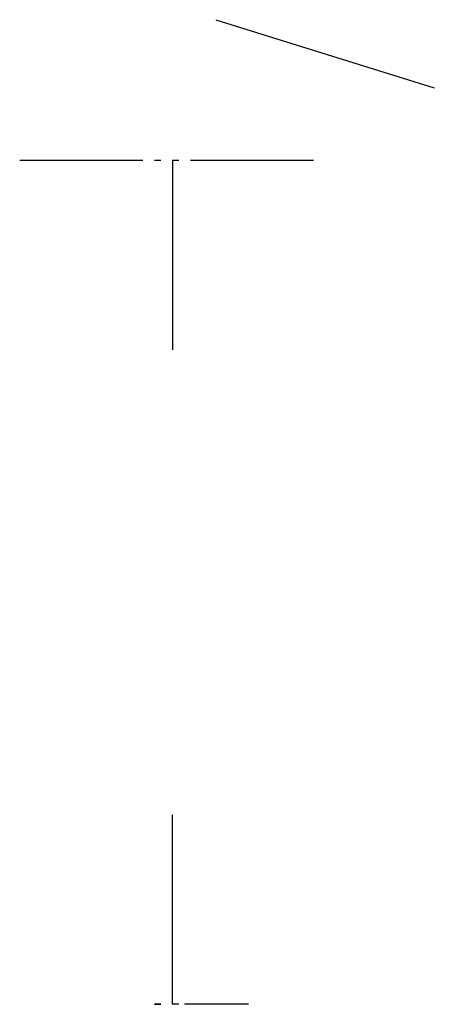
# Model space of a CAD drawing. Header units: metres. Extents: x 117.74 to 119.15, y 56.91 to 60.27.
import ezdxf

# ---------------------------------------------------------------- set-up
doc = ezdxf.new("R2010")
doc.units = ezdxf.units.M
doc.header["$LTSCALE"] = 0.0125
doc.linetypes.add('ZICKZACK', pattern='A,0.00254,-5.08,[131,ltypeshp.shx,S=5.08,R=0,X=-5.08,Y=0],-10.16,[131,ltypeshp.shx,S=5.08,R=180,X=5.08,Y=0],-5.08', length=20.32254)

msp = doc.modelspace()

# ---------------------------------------------------------------- linework, layer by layer
for p, q in [((118.409, 60.2654, -400), (119.1522, 60.0337, -400)), ((118.1597, 59.7859, -400), (117.741, 59.7859, -400)), ((118.221, 59.7859, -400), (118.1997, 59.7859, -400)), ((118.221, 59.7859, -400), (118.1997, 59.7859, -400)), ((118.2823, 59.7859, -400), (118.261, 59.7859, -400)), ((118.2823, 59.7859, -400), (118.261, 59.7859, -400)), ((118.261, 59.7859, -400), (118.261, 59.1409, -400)), ((118.261, 59.7859, -400), (118.261, 59.1409, -400)), ((118.741, 59.7859, -400), (118.3223, 59.7859, -400)), ((118.5197, 59.7859, -400), (118.3223, 59.7859, -400)), ((118.261, 56.9127, -400), (118.261, 57.5578, -400)), ((118.221, 56.9127, -400), (118.1997, 56.9127, -400)), ((118.221, 56.9127, -400), (118.1997, 56.9127, -400)), ((118.221, 56.9127, -400), (118.1997, 56.9127, -400)), ((118.2823, 56.9127, -400), (118.261, 56.9127, -400)), ((118.2823, 56.9127, -400), (118.261, 56.9127, -400)), ((118.2823, 56.9127, -400), (118.261, 56.9127, -400)), ((118.4497, 56.9127, -400), (118.3023, 56.9127, -400)), ((118.5197, 56.9127, -400), (118.3223, 56.9127, -400))]:
    msp.add_line(p, q)
at = {"linetype": 'ZICKZACK', "ltscale": 0.1}
msp.add_line((118.1997, 56.9127, -400), (118.221, 56.9127, -400), dxfattribs=at)
at = {"elevation": -400}
for points in [[(118.221, 56.9127), (118.1997, 56.9127)], [(118.2823, 56.9127), (118.261, 56.9127)]]:
    msp.add_lwpolyline(points, dxfattribs=at)

doc.saveas('drawing.dxf')
